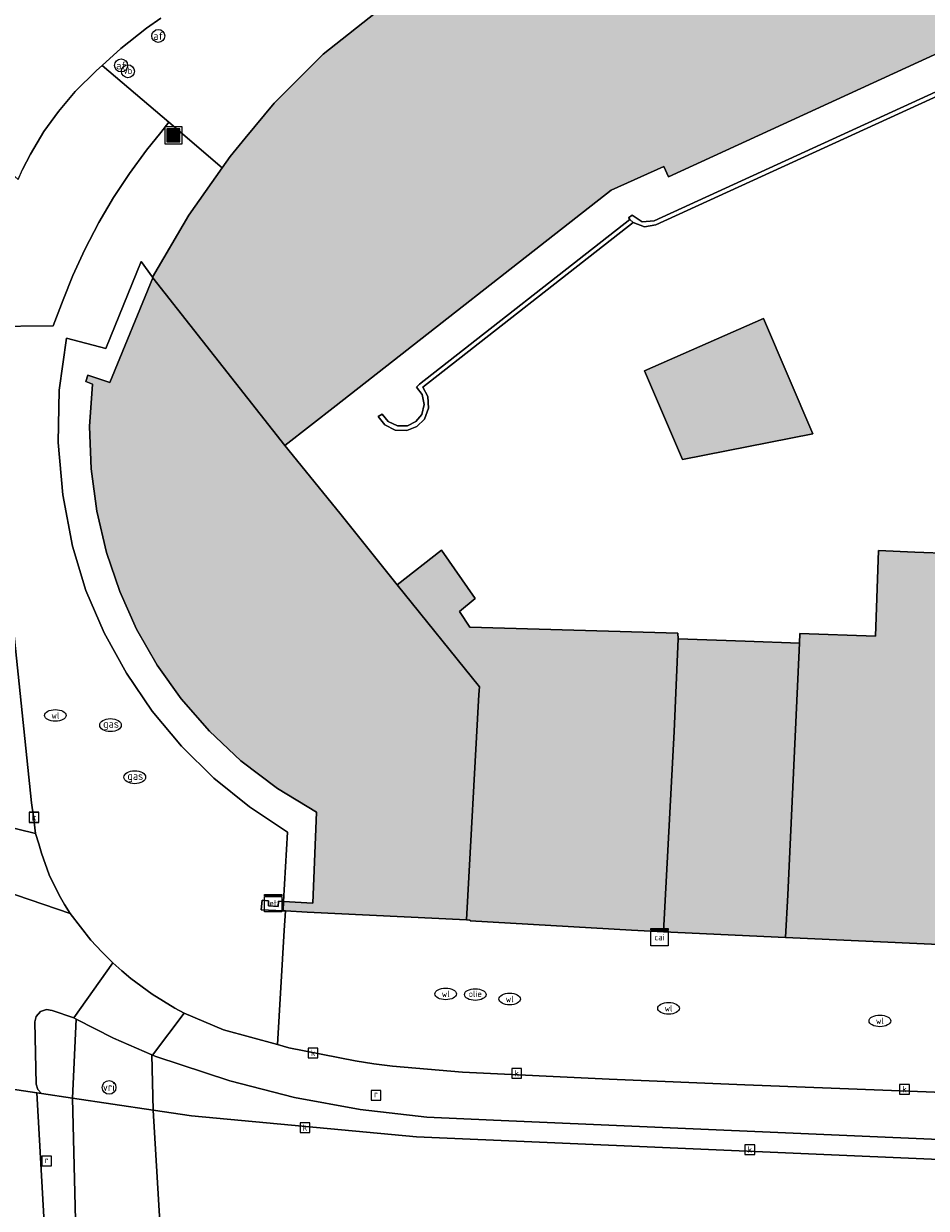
# Model space of a CAD drawing. Header units: metres. Extents: x 196496 to 197479, y 355139 to 356324.
# Tile 93 of 144: x 197075 to 197117, y 355725 to 355779. Entities that reach past the tile are written whole.
import ezdxf
from ezdxf.enums import TextEntityAlignment as Align

# ---------------------------------------------------------------- set-up
doc = ezdxf.new("R2010")
doc.units = ezdxf.units.M
doc.layers.get('0').update_dxf_attribs({"color": 252, "lineweight": 18})
for name, color, linetype, lineweight in [('B-WE-GR-BEPLANTING_CULTUUR_HEESTERS-GV', 252, 'Continuous', 18), ('B-WE-IE-MEUBILAIR_WEGMEUBILAIR-S', 252, 'Continuous', 18), ('B-WE-IE-TERREINAFSCHEIDING_KUNSTMATIG_MUUR-GV', 252, 'Continuous', 18), ('B-WE-KL-BRANDSTOF_PUT-S', 252, 'Continuous', 18), ('B-WE-KL-DATA-S', 252, 'Continuous', 18), ('B-WE-KL-ET_KAST-S', 252, 'Continuous', 18), ('B-WE-KL-GAS_PUT-S', 252, 'Continuous', 18), ('B-WE-KL-WATER-S', 252, 'Continuous', 18), ('B-WE-OG-BEBOUWING-GV', 252, 'Continuous', 18), ('B-WE-OG-TERREIN_ERF-GV', 252, 'Continuous', 18), ('B-WE-RI-GWA_KOLK-S', 252, 'Continuous', 18), ('B-WE-RI-GWA_RIOOLPUT-S', 252, 'Continuous', 18), ('B-WE-VH-VERHARDING_ASFALT-GV', 252, 'Continuous', 18), ('B-WE-VH-VERHARDING_BETONSTRAATSTEEN-GV', 252, 'Continuous', 18), ('B-WE-VH-VERHARDING_OPEN-GV', 252, 'Continuous', 18), ('B-WE-VH-VERHARDING_STRAATBAKSTEEN-GV', 252, 'Continuous', 18), ('B-WE-VH-VERHARDING_TEGEL-GV', 252, 'Continuous', 18), ('B-WE-VW-AFSLUITPAAL-S', 252, 'Continuous', 18), ('B-WE-VW-VRI-S', 252, 'Continuous', 18)]:
    doc.layers.add(name, color=color, linetype=linetype, lineweight=lineweight)
doc.layers.add('X-XX-AL-PRESENTATIE_GEBOUW3-V', color=7, linetype='Continuous', lineweight=18, true_color=0xf0f0f0)
doc.styles.add('NLCS-ISO', font='NLCS-ISO.ttf')

# ---------------------------------------------------------------- blocks, each defined once
blk = doc.blocks.new('SIE-WEG_AFVALBAK-SO')
at = {"linetype": 'ByBlock', "lineweight": 18}
h = blk.add_hatch(color=0, dxfattribs=at)
h.dxf.hatch_style = 1
h.paths.add_polyline_path([(-1.5, -1.5), (1.5, -1.5), (1.5, 1.5), (-1.5, 1.5)])
at = {"color": 0, "linetype": 'ByBlock', "lineweight": 18}
for points in [[(-2, -2), (2, -2), (2, 2), (-2, 2)], [(-1.5, -1.5), (1.5, -1.5), (1.5, 1.5), (-1.5, 1.5)]]:
    blk.add_lwpolyline(points, close=True, dxfattribs=at)
blk = doc.blocks.new('SKL-ET_KAST_ELEKTRA-SO')
at = {"color": 0, "linetype": 'ByBlock', "lineweight": 18}
for points in [[(-2, 2), (2, 2), (2, 1.68), (-2, 1.68)], [(-2, 1.52), (2, 1.52), (2, -2), (-2, -2)]]:
    blk.add_lwpolyline(points, close=True, dxfattribs=at)
at = {"color": 0, "linetype": 'ByBlock', "lineweight": 18, "style": 'NLCS-ISO'}
blk.add_text('et', height=1.5, dxfattribs=at).set_placement((0, 0), align=Align.MIDDLE_CENTER)
blk = doc.blocks.new('SKL-DATA_SIGNAAL_CAIKAST-SO')
at = {"color": 0, "linetype": 'ByBlock', "lineweight": 18}
for points in [[(-2, 2), (2, 2), (2, 1.68), (-2, 1.68)], [(-2, 1.52), (2, 1.52), (2, -2), (-2, -2)]]:
    blk.add_lwpolyline(points, close=True, dxfattribs=at)
at = {"color": 0, "linetype": 'ByBlock', "lineweight": 18, "style": 'NLCS-ISO'}
blk.add_text('cai', height=1.5, dxfattribs=at).set_placement((0, 0), align=Align.MIDDLE_CENTER)
blk = doc.blocks.new('SKL-VRI_PAAL-SO')
at = {"lineweight": 18}
blk.add_circle((0, 0), 1.59, dxfattribs=at)
at = {"lineweight": 18, "style": 'NLCS-ISO'}
blk.add_text('vri', height=1.8, dxfattribs=at).set_placement((-0.06, 0.08), align=Align.MIDDLE_CENTER)
blk = doc.blocks.new('SVW-AFSLUITPAAL-SO')
at = {"lineweight": 18}
blk.add_circle((0, 0), 1.5, dxfattribs=at)
at = {"lineweight": 18, "style": 'NLCS-ISO'}
blk.add_text('af', height=1.8, dxfattribs=at).set_placement((0, 0), align=Align.MIDDLE_CENTER)
blk = doc.blocks.new('SIE-WEG_PAAL_VERKEERSBORD-SO')
at = {"color": 0, "linetype": 'ByBlock', "lineweight": 18}
blk.add_circle((0, 0), 1.5, dxfattribs=at)
at = {"color": 0, "linetype": 'ByBlock', "lineweight": 18, "style": 'NLCS-ISO'}
blk.add_text('vb', height=1.5, dxfattribs=at).set_placement((0, 0.13), align=Align.MIDDLE_CENTER)
blk = doc.blocks.new('SKL-WATER_WATERLEIDINGPUT-SO')
at = {"color": 0, "linetype": 'ByBlock', "lineweight": 18}
blk.add_ellipse((0, 0), major_axis=(2.5, 0), ratio=0.54, dxfattribs=at)
at = {"color": 0, "linetype": 'ByBlock', "lineweight": 18, "style": 'NLCS-ISO'}
blk.add_text('wl', height=1.5, dxfattribs=at).set_placement((0, 0), align=Align.MIDDLE_CENTER)
blk = doc.blocks.new('SRI-KOLK-SO')
at = {"color": 0, "linetype": 'ByBlock', "lineweight": 18}
blk.add_lwpolyline([(-1.125, -1.125), (1.125, -1.125), (1.125, 1.125), (-1.125, 1.125)], close=True, dxfattribs=at)
at = {"color": 0, "linetype": 'ByBlock', "lineweight": 18, "style": 'NLCS-ISO'}
blk.add_text('k', height=1.5, dxfattribs=at).set_placement((0, 0), align=Align.MIDDLE_CENTER)
blk = doc.blocks.new('SKL-GAS_PUT-SO')
at = {"color": 0, "linetype": 'ByBlock', "lineweight": 18}
blk.add_ellipse((0, 0), major_axis=(2.5, 0), ratio=0.601255, dxfattribs=at)
at = {"color": 0, "linetype": 'ByBlock', "lineweight": 18, "style": 'NLCS-ISO'}
blk.add_text('gas', height=1.8, dxfattribs=at).set_placement((0.12, 0.3), align=Align.MIDDLE_CENTER)
blk = doc.blocks.new('SRI-PUT_INSPECTIEPUT_RIOOLPUT-SO')
at = {"color": 0, "linetype": 'ByBlock', "lineweight": 18}
blk.add_lwpolyline([(-1.12, -1.12), (1.12, -1.12), (1.12, 1.12), (-1.12, 1.12)], close=True, dxfattribs=at)
at = {"color": 0, "linetype": 'ByBlock', "lineweight": 18, "style": 'NLCS-ISO'}
blk.add_text('r', height=1.5, dxfattribs=at).set_placement((0, 0.28), align=Align.MIDDLE_CENTER)
blk = doc.blocks.new('SKL-BENZINEPUT_OLIEPUT-SO')
at = {"color": 0, "linetype": 'ByBlock', "lineweight": 18}
blk.add_ellipse((0, 0), major_axis=(2.5, 0), ratio=0.54, dxfattribs=at)
at = {"color": 0, "linetype": 'ByBlock', "lineweight": 18, "style": 'NLCS-ISO'}
blk.add_text('olie', height=1.5, dxfattribs=at).set_placement((0, 0.16), align=Align.MIDDLE_CENTER)

msp = doc.modelspace()

# ---------------------------------------------------------------- hatches: boundary and pattern name
at = {"layer": 'X-XX-AL-PRESENTATIE_GEBOUW3-V'}
for points in [[(197097.976, 355783.559), (197097.275, 355781.643), (197095.358, 355780.758), (197094.438, 355781.932), (197092.944, 355781.067), (197091.503, 355780.116), (197088.791, 355777.981), (197086.521, 355775.719), (197085.179, 355774.091), (197084.482, 355773.246), (197084.111, 355772.719), (197082.57, 355770.527), (197080.898, 355767.664), (197080.895, 355767.657), (197080.915, 355767.632), (197087.014, 355759.874), (197089.394, 355761.738), (197102.1, 355771.69), (197104.55, 355772.78), (197104.76, 355772.31), (197128.22, 355783.1), (197122.725, 355794.953)], [(197088.04, 355738.307), (197095.413, 355737.945), (197095.993, 355748.36), (197096.013, 355748.725), (197092.211, 355753.445), (197089.552, 355756.748), (197087.014, 355759.874), (197080.915, 355767.632), (197078.921, 355762.792), (197077.895, 355763.134), (197077.811, 355762.844), (197078.112, 355762.724), (197077.987, 355760.762), (197078.057, 355758.797), (197078.318, 355756.848), (197078.766, 355754.934), (197079.377, 355753.124), (197080.16, 355751.382), (197081.109, 355749.724), (197082.218, 355748.169), (197083.531, 355746.668), (197084.984, 355745.302), (197086.669, 355744.026), (197088.475, 355742.928), (197088.305, 355738.715), (197086.957, 355738.792), (197086.932, 355738.361), (197087.042, 355738.356)], [(197111.44, 355760.42), (197109.16, 355765.75), (197103.65, 355763.34), (197105.41, 355759.24)], [(197103.043, 355737.467), (197104.521, 355737.398), (197105.022, 355746.657), (197105.2, 355750.945), (197105.198, 355751.203), (197095.573, 355751.486), (197095.096, 355752.202), (197095.819, 355752.804), (197094.258, 355755.042), (197092.211, 355753.445), (197096.013, 355748.725), (197095.993, 355748.36), (197095.413, 355737.945), (197095.58, 355737.937), (197095.578, 355737.897)], [(197110.271, 355739.11), (197110.17, 355737.133), (197117.263, 355736.8), (197117.701, 355750.57), (197117.839, 355754.894), (197116.159, 355754.956), (197114.479, 355755.019), (197114.332, 355751.058), (197110.837, 355751.185), (197110.821, 355750.74)], [(197110.17, 355737.133), (197110.271, 355739.11), (197110.821, 355750.74), (197108.3, 355750.832), (197105.2, 355750.945), (197105.022, 355746.657), (197104.521, 355737.398)]]:
    msp.add_hatch(color=256, dxfattribs=at).paths.add_polyline_path(points)

# ---------------------------------------------------------------- linework, layer by layer
at = {"layer": 'B-WE-GR-BEPLANTING_CULTUUR_HEESTERS-GV', "flags": 128}
msp.add_lwpolyline([(197073.282, 355765.388), (197076.298, 355765.412), (197076.764, 355766.623), (197077.215, 355767.744), (197077.762, 355768.951), (197078.405, 355770.187), (197079.097, 355771.355), (197079.835, 355772.467), (197080.619, 355773.539), (197081.272, 355774.349), (197081.643, 355774.827), (197078.561, 355777.459), (197078.303, 355777.228), (197077.322, 355776.246), (197076.541, 355775.326), (197075.864, 355774.408), (197075.243, 355773.35), (197074.885, 355772.64)], dxfattribs=at)
at = {"layer": 'B-WE-IE-TERREINAFSCHEIDING_KUNSTMATIG_MUUR-GV', "flags": 128}
for points in [[(197103.132, 355770.191), (197103.642, 355770), (197104.18, 355770.09), (197132.42, 355783.02), (197132.333, 355783.211), (197104.099, 355770.272), (197103.539, 355770.225), (197103.072, 355770.537), (197102.905, 355770.411), (197102.937, 355770.371), (197102.972, 355770.332)], [(197103.132, 355770.191), (197102.972, 355770.332), (197093.237, 355762.725), (197093.106, 355762.572), (197093.365, 355762.233), (197093.464, 355761.771), (197093.346, 355761.314), (197093.073, 355760.986), (197092.69, 355760.797), (197092.218, 355760.789), (197091.792, 355760.993), (197091.523, 355761.324), (197091.336, 355761.228), (197091.643, 355760.844), (197092.121, 355760.596), (197092.66, 355760.576), (197093.116, 355760.759), (197093.466, 355761.105), (197093.66, 355761.607), (197093.623, 355762.145), (197093.392, 355762.579)], [(197086.932, 355738.361), (197086.957, 355738.792), (197086.714, 355738.806), (197086.7, 355738.567), (197086.251, 355738.592), (197086.265, 355738.832), (197085.965, 355738.849), (197085.926, 355738.41)]]:
    msp.add_lwpolyline(points, close=True, dxfattribs=at)
at = {"layer": 'B-WE-OG-BEBOUWING-GV', "flags": 128}
for points in [[(197097.976, 355783.559), (197097.275, 355781.643), (197095.358, 355780.758), (197094.438, 355781.932), (197092.944, 355781.067), (197091.503, 355780.116), (197088.791, 355777.981), (197086.521, 355775.719), (197085.179, 355774.091), (197084.482, 355773.246), (197084.111, 355772.719), (197082.57, 355770.527), (197080.898, 355767.664), (197080.895, 355767.657), (197080.915, 355767.632), (197087.014, 355759.874), (197089.394, 355761.738), (197102.1, 355771.69), (197104.55, 355772.78), (197104.76, 355772.31), (197128.22, 355783.1), (197122.725, 355794.953)], [(197088.04, 355738.307), (197095.413, 355737.945), (197095.993, 355748.36), (197096.013, 355748.725), (197092.211, 355753.445), (197089.552, 355756.748), (197087.014, 355759.874), (197080.915, 355767.632), (197078.921, 355762.792), (197077.895, 355763.134), (197077.811, 355762.844), (197078.112, 355762.724), (197077.987, 355760.762), (197078.057, 355758.797), (197078.318, 355756.848), (197078.766, 355754.934), (197079.377, 355753.124), (197080.16, 355751.382), (197081.109, 355749.724), (197082.218, 355748.169), (197083.531, 355746.668), (197084.984, 355745.302), (197086.669, 355744.026), (197088.475, 355742.928), (197088.305, 355738.715), (197086.957, 355738.792), (197086.932, 355738.361), (197087.042, 355738.356)], [(197111.44, 355760.42), (197109.16, 355765.75), (197103.65, 355763.34), (197105.41, 355759.24)], [(197103.043, 355737.467), (197104.521, 355737.398), (197105.022, 355746.657), (197105.2, 355750.945), (197105.198, 355751.203), (197095.573, 355751.486), (197095.096, 355752.202), (197095.819, 355752.804), (197094.258, 355755.042), (197092.211, 355753.445), (197096.013, 355748.725), (197095.993, 355748.36), (197095.413, 355737.945), (197095.58, 355737.937), (197095.578, 355737.897)], [(197110.271, 355739.11), (197110.17, 355737.133), (197117.263, 355736.8), (197117.701, 355750.57), (197117.839, 355754.894), (197116.159, 355754.956), (197114.479, 355755.019), (197114.332, 355751.058), (197110.837, 355751.185), (197110.821, 355750.74)], [(197110.17, 355737.133), (197110.271, 355739.11), (197110.821, 355750.74), (197108.3, 355750.832), (197105.2, 355750.945), (197105.022, 355746.657), (197104.521, 355737.398)]]:
    msp.add_lwpolyline(points, close=True, dxfattribs=at)
at = {"layer": 'B-WE-OG-TERREIN_ERF-GV', "flags": 128}
for points in [[(197128.22, 355783.1), (197104.76, 355772.31), (197104.55, 355772.78), (197102.1, 355771.69), (197089.394, 355761.738), (197087.014, 355759.874), (197089.552, 355756.748), (197092.211, 355753.445), (197094.258, 355755.042), (197095.819, 355752.804), (197095.096, 355752.202), (197095.573, 355751.486), (197105.198, 355751.203), (197105.2, 355750.945), (197108.3, 355750.832), (197110.821, 355750.74), (197110.837, 355751.185), (197114.332, 355751.058), (197114.479, 355755.019), (197116.159, 355754.956), (197117.839, 355754.894)], [(197132.42, 355783.02), (197104.18, 355770.09), (197103.642, 355770), (197103.132, 355770.191), (197093.392, 355762.579), (197093.623, 355762.145), (197093.66, 355761.607), (197093.466, 355761.105), (197093.116, 355760.759), (197092.66, 355760.576), (197092.121, 355760.596), (197091.643, 355760.844), (197091.336, 355761.228), (197091.523, 355761.324), (197091.792, 355760.993), (197092.218, 355760.789), (197092.69, 355760.797), (197093.073, 355760.986), (197093.346, 355761.314), (197093.464, 355761.771), (197093.365, 355762.233), (197093.106, 355762.572), (197093.237, 355762.725), (197102.972, 355770.332), (197102.937, 355770.371), (197102.905, 355770.411), (197103.072, 355770.537), (197103.539, 355770.225), (197104.099, 355770.272), (197132.333, 355783.211)]]:
    msp.add_lwpolyline(points, dxfattribs=at)
msp.add_lwpolyline([(197111.44, 355760.42), (197105.41, 355759.24), (197103.65, 355763.34), (197109.16, 355765.75)], close=True, dxfattribs=at)
at = {"layer": 'B-WE-VH-VERHARDING_ASFALT-GV', "flags": 128}
for points in [[(197072.333, 355730.428), (197072.686, 355724.13), (197075.902, 355723.653), (197075.542, 355729.948)], [(197077.354, 355723.447), (197077.189, 355729.702), (197075.766, 355729.915), (197075.542, 355729.948), (197075.902, 355723.653), (197076.604, 355723.551)], [(197077.189, 355729.702), (197077.354, 355723.447), (197079.325, 355723.188), (197081.299, 355722.947), (197080.924, 355729.143)], [(197080.924, 355729.143), (197081.299, 355722.947), (197082.729, 355722.785), (197091.223, 355722.038), (197099.734, 355721.519), (197115.879, 355720.874), (197154.922, 355719.296), (197155.96, 355719.358), (197162.654, 355719.09), (197165.259, 355718.986), (197167.612, 355725.252), (197167.35, 355725.227), (197163.191, 355725.05), (197141.102, 355725.826), (197093.11, 355727.908), (197082.693, 355728.879)]]:
    msp.add_lwpolyline(points, close=True, dxfattribs=at)
at = {"layer": 'B-WE-VH-VERHARDING_BETONSTRAATSTEEN-GV', "flags": 128}
msp.add_lwpolyline([(197071.078, 355779.615), (197070.853, 355778.858), (197070.42, 355778.207), (197069.318, 355776.954), (197074.687, 355772.177), (197074.885, 355772.64), (197075.243, 355773.35), (197075.864, 355774.408), (197076.541, 355775.326), (197077.322, 355776.246), (197078.303, 355777.228), (197078.561, 355777.459), (197079.431, 355778.237), (197080.619, 355779.175), (197081.272, 355779.641)], dxfattribs=at)
msp.add_lwpolyline([(197077.367, 355733.354), (197079.094, 355732.477), (197080.868, 355731.697), (197080.898, 355731.685), (197082.354, 355733.636), (197081.933, 355733.86), (197080.883, 355734.505), (197079.893, 355735.239), (197079.473, 355735.592), (197079.066, 355735.959), (197077.26, 355733.408)], close=True, dxfattribs=at)
at = {"layer": 'B-WE-VH-VERHARDING_OPEN-GV', "flags": 128}
msp.add_lwpolyline([(197080.915, 355767.632), (197080.895, 355767.657), (197080.898, 355767.664), (197080.368, 355768.397), (197078.729, 355764.362), (197076.911, 355764.847), (197076.58, 355762.444), (197076.528, 355760.019), (197076.739, 355757.603), (197077.194, 355755.226), (197077.814, 355753.18), (197078.651, 355751.219), (197079.683, 355749.353), (197080.885, 355747.593), (197082.236, 355745.973), (197083.737, 355744.496), (197085.38, 355743.167), (197087.141, 355742.006), (197086.957, 355738.792), (197088.305, 355738.715), (197088.475, 355742.928), (197086.669, 355744.026), (197084.984, 355745.302), (197083.531, 355746.668), (197082.218, 355748.169), (197081.109, 355749.724), (197080.16, 355751.382), (197079.377, 355753.124), (197078.766, 355754.934), (197078.318, 355756.848), (197078.057, 355758.797), (197077.987, 355760.762), (197078.112, 355762.724), (197077.811, 355762.844), (197077.895, 355763.134), (197078.921, 355762.792)], close=True, dxfattribs=at)
at = {"layer": 'B-WE-VH-VERHARDING_STRAATBAKSTEEN-GV', "flags": 128}
for points in [[(197073.326, 355739.521), (197077.081, 355738.246), (197076.817, 355738.658), (197076.572, 355739.081), (197076.112, 355740.034), (197075.758, 355741.032), (197075.639, 355741.465), (197075.479, 355741.939), (197072.955, 355742.551)], [(197077.189, 355729.702), (197077.367, 355733.354), (197077.26, 355733.408), (197076.255, 355733.755), (197075.995, 355733.796), (197075.713, 355733.702), (197075.514, 355733.483), (197075.447, 355733.228), (197075.52, 355730.341), (197075.591, 355730.098), (197075.766, 355729.915)], [(197080.868, 355731.697), (197080.924, 355729.143), (197082.693, 355728.879), (197093.11, 355727.908), (197141.102, 355725.826), (197163.191, 355725.05), (197167.35, 355725.227), (197167.665, 355725.462), (197167.825, 355725.821), (197167.766, 355726.401), (197167.549, 355726.749), (197167.149, 355726.839), (197163.356, 355726.339), (197141.086, 355726.756), (197096.66, 355728.676), (197093.577, 355728.817), (197090.505, 355729.171), (197087.463, 355729.735), (197084.475, 355730.505), (197081.052, 355731.623), (197080.898, 355731.685)]]:
    msp.add_lwpolyline(points, close=True, dxfattribs=at)
msp.add_lwpolyline([(197072.333, 355730.428), (197075.542, 355729.948), (197075.766, 355729.915), (197075.591, 355730.098), (197075.52, 355730.341), (197075.447, 355733.228), (197075.514, 355733.483), (197075.713, 355733.702), (197075.995, 355733.796), (197076.255, 355733.755), (197077.26, 355733.408), (197079.066, 355735.959), (197078.545, 355736.468), (197078.048, 355737), (197077.081, 355738.246), (197073.326, 355739.521)], dxfattribs=at)
at = {"layer": 'B-WE-VH-VERHARDING_TEGEL-GV', "flags": 128}
for points in [[(197081.272, 355779.641), (197080.619, 355779.175), (197079.431, 355778.237), (197078.561, 355777.459), (197081.643, 355774.827), (197084.111, 355772.719), (197084.482, 355773.246), (197085.179, 355774.091), (197086.521, 355775.719), (197088.791, 355777.981), (197091.503, 355780.116)], [(197073.227, 355763.127), (197075.3, 355743.364), (197075.389, 355742.723), (197075.479, 355741.939), (197075.639, 355741.465), (197075.758, 355741.032), (197076.112, 355740.034), (197076.572, 355739.081), (197076.817, 355738.658), (197077.081, 355738.246), (197078.048, 355737), (197078.545, 355736.468), (197079.066, 355735.959), (197079.473, 355735.592), (197079.893, 355735.239), (197080.883, 355734.505), (197081.933, 355733.86), (197082.354, 355733.636), (197084.181, 355732.855), (197086.671, 355732.178), (197086.988, 355737.456), (197087.042, 355738.356), (197086.932, 355738.361), (197085.926, 355738.41), (197085.965, 355738.849), (197086.265, 355738.832), (197086.251, 355738.592), (197086.7, 355738.567), (197086.714, 355738.806), (197086.957, 355738.792), (197087.141, 355742.006), (197085.38, 355743.167), (197083.737, 355744.496), (197082.236, 355745.973), (197080.885, 355747.593), (197079.683, 355749.353), (197078.651, 355751.219), (197077.814, 355753.18), (197077.194, 355755.226), (197076.739, 355757.603), (197076.528, 355760.019), (197076.58, 355762.444), (197076.911, 355764.847), (197078.729, 355764.362), (197080.368, 355768.397), (197080.898, 355767.664), (197082.57, 355770.527), (197084.111, 355772.719), (197081.643, 355774.827), (197081.272, 355774.349), (197080.619, 355773.539), (197079.835, 355772.467), (197079.097, 355771.355), (197078.405, 355770.187), (197077.762, 355768.951), (197077.215, 355767.744), (197076.764, 355766.623), (197076.298, 355765.412), (197073.282, 355765.388)], [(197072.955, 355742.551), (197075.479, 355741.939), (197075.389, 355742.723), (197075.3, 355743.364), (197073.227, 355763.127)], [(197117.263, 355736.8), (197110.17, 355737.133), (197104.521, 355737.398), (197103.043, 355737.467), (197095.578, 355737.897), (197095.58, 355737.937), (197095.413, 355737.945), (197088.04, 355738.307), (197087.042, 355738.356), (197086.988, 355737.456), (197086.671, 355732.178), (197087.196, 355732.035), (197090.261, 355731.427), (197091.128, 355731.295), (197091.997, 355731.18), (197095.238, 355730.903), (197102.02, 355730.575), (197108.283, 355730.324), (197157.382, 355728.42)], [(197157.382, 355728.42), (197108.283, 355730.324), (197102.02, 355730.575), (197095.238, 355730.903), (197091.997, 355731.18), (197091.128, 355731.295), (197090.261, 355731.427), (197087.196, 355732.035), (197086.671, 355732.178), (197084.181, 355732.855), (197082.354, 355733.636), (197080.898, 355731.685), (197081.052, 355731.623), (197084.475, 355730.505), (197087.463, 355729.735), (197090.505, 355729.171), (197093.577, 355728.817), (197096.66, 355728.676), (197141.086, 355726.756)]]:
    msp.add_lwpolyline(points, dxfattribs=at)
msp.add_lwpolyline([(197080.924, 355729.143), (197080.868, 355731.697), (197079.094, 355732.477), (197077.367, 355733.354), (197077.189, 355729.702)], close=True, dxfattribs=at)

# ---------------------------------------------------------------- block references
at = {"layer": 'B-WE-IE-MEUBILAIR_WEGMEUBILAIR-S', "xscale": 0.2, "yscale": 0.2, "zscale": 0.2}
for name, p in [('SIE-WEG_PAAL_VERKEERSBORD-SO', (197079.757, 355777.186)), ('SIE-WEG_AFVALBAK-SO', (197081.862, 355774.224))]:
    msp.add_blockref(name, p, dxfattribs=at)
at = {"layer": 'B-WE-KL-BRANDSTOF_PUT-S', "xscale": 0.2, "yscale": 0.2, "zscale": 0.2}
msp.add_blockref('SKL-BENZINEPUT_OLIEPUT-SO', (197095.822, 355734.492), dxfattribs=at)
at = {"layer": 'B-WE-KL-DATA-S', "xscale": 0.2, "yscale": 0.2, "zscale": 0.2}
msp.add_blockref('SKL-DATA_SIGNAAL_CAIKAST-SO', (197104.346, 355737.145), dxfattribs=at)
at = {"layer": 'B-WE-KL-ET_KAST-S', "xscale": 0.2, "yscale": 0.2, "zscale": 0.2}
msp.add_blockref('SKL-ET_KAST_ELEKTRA-SO', (197086.473, 355738.718), dxfattribs=at)
at = {"layer": 'B-WE-KL-GAS_PUT-S', "xscale": 0.2, "yscale": 0.2, "zscale": 0.2}
for p in [(197078.95, 355746.951), (197080.074, 355744.54)]:
    msp.add_blockref('SKL-GAS_PUT-SO', p, dxfattribs=at)
at = {"layer": 'B-WE-KL-WATER-S', "xscale": 0.2, "yscale": 0.2, "zscale": 0.2}
for p in [(197076.4, 355747.398), (197094.453, 355734.522), (197097.413, 355734.284), (197104.761, 355733.856), (197114.536, 355733.275)]:
    msp.add_blockref('SKL-WATER_WATERLEIDINGPUT-SO', p, dxfattribs=at)
at = {"layer": 'B-WE-RI-GWA_KOLK-S', "xscale": 0.2, "yscale": 0.2, "zscale": 0.2}
for p in [(197075.409, 355742.695), (197075.411, 355742.679), (197088.32, 355731.793), (197097.738, 355730.851), (197115.673, 355730.114), (197087.947, 355728.337), (197108.52, 355727.322)]:
    msp.add_blockref('SRI-KOLK-SO', p, dxfattribs=at)
at = {"layer": 'B-WE-RI-GWA_RIOOLPUT-S', "xscale": 0.2, "yscale": 0.2, "zscale": 0.2}
for p in [(197091.224, 355729.833), (197075.993, 355726.787)]:
    msp.add_blockref('SRI-PUT_INSPECTIEPUT_RIOOLPUT-SO', p, dxfattribs=at)
at = {"layer": 'B-WE-VW-AFSLUITPAAL-S', "xscale": 0.2, "yscale": 0.2, "zscale": 0.2}
for p in [(197081.16, 355778.82), (197079.441, 355777.456)]:
    msp.add_blockref('SVW-AFSLUITPAAL-SO', p, dxfattribs=at)
at = {"layer": 'B-WE-VW-VRI-S', "xscale": 0.2, "yscale": 0.2, "zscale": 0.2}
msp.add_blockref('SKL-VRI_PAAL-SO', (197078.883, 355730.197), dxfattribs=at)

doc.saveas('drawing.dxf')
